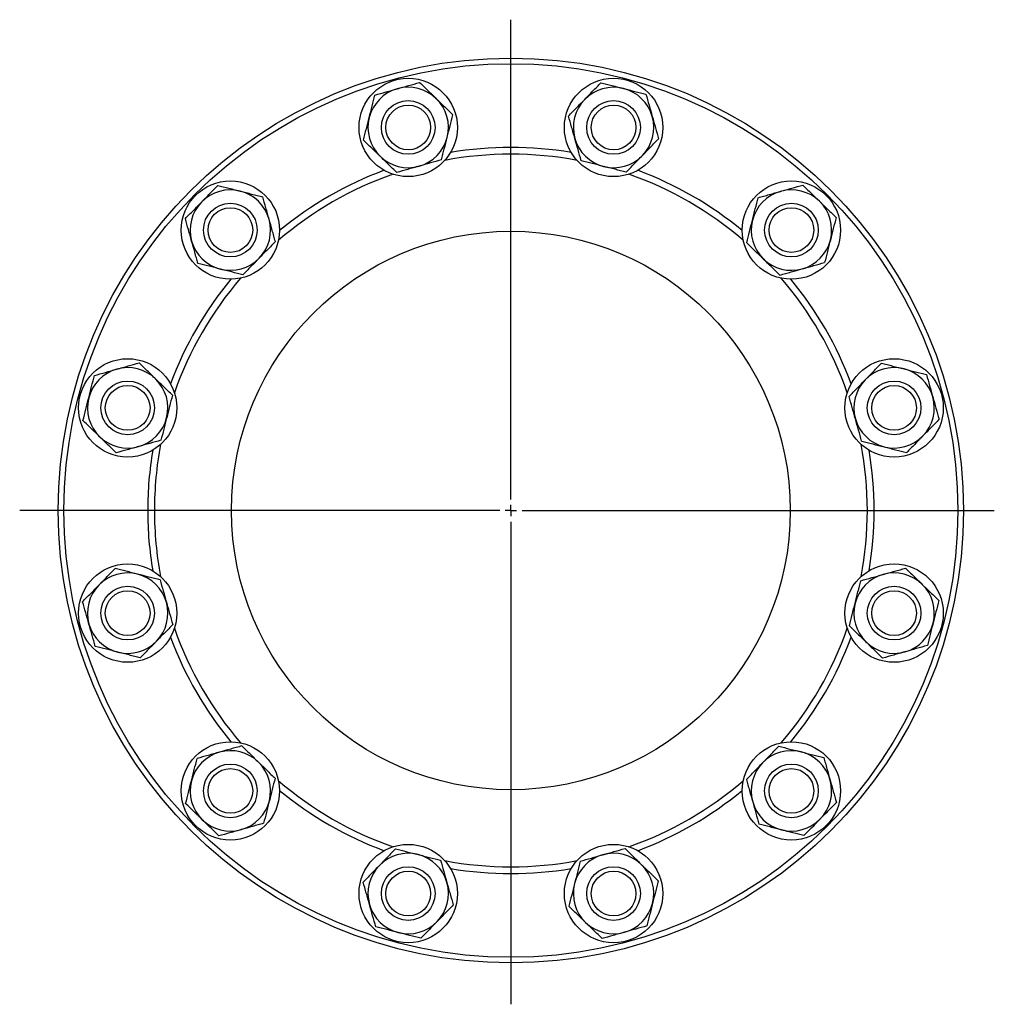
# Model space of a CAD drawing. Header units: millimetres. Extents: x 6 to 874, y 27 to 886.
# Tile 5 of 9: x 6 to 442, y 445 to 886. Entities that reach past the tile are written whole.
import ezdxf

# ---------------------------------------------------------------- set-up
doc = ezdxf.new("R2010")
doc.units = ezdxf.units.MM
doc.layers.add('FORMAT', color=7, linetype='Continuous')

# ---------------------------------------------------------------- blocks, each defined once
blk = doc.blocks.new('SW_CENTERMARKSYMBOL_0')
at = {"layer": 'FORMAT', "color": 0}
for p, q in [((0, 5), (0, 219.69)), ((-5, 0), (-219.77, 0)), ((0, 0), (-2.5, 0)), ((0, 0), (0, 2.5)), ((0, 0), (0, -2.5)), ((0, 0), (2.5, 0)), ((5, 0), (216.29, 0)), ((0, -5), (0, -221.03))]:
    blk.add_line(p, q, dxfattribs=at)

msp = doc.modelspace()

# ---------------------------------------------------------------- linework, layer by layer
at = {"color": 7, "linetype": 'Continuous', "lineweight": 25}
for centre, radius in [((225.86, 665.86), 202.5), ((225.86, 665.86), 200), ((179.92, 837.31), 22), ((271.8, 837.31), 22), ((179.92, 837.31), 12), ((179.92, 837.31), 10), ((271.8, 837.31), 12), ((271.8, 837.31), 10), ((100.35, 791.37), 22), ((351.37, 791.37), 22), ((100.35, 791.37), 12), ((351.37, 791.37), 12), ((100.35, 791.37), 10), ((351.37, 791.37), 10), ((225.86, 665.86), 125), ((54.4, 711.8), 22), ((397.31, 711.8), 22), ((54.4, 711.8), 12), ((397.31, 711.8), 12), ((54.4, 711.8), 10), ((397.31, 711.8), 10), ((54.4, 619.92), 22), ((397.31, 619.92), 22), ((54.4, 619.92), 12), ((397.31, 619.92), 12), ((54.4, 619.92), 10), ((397.31, 619.92), 10), ((100.35, 540.35), 22), ((351.37, 540.35), 22), ((100.35, 540.35), 12), ((351.37, 540.35), 12), ((100.35, 540.35), 10), ((351.37, 540.35), 10), ((179.92, 494.41), 22), ((271.8, 494.41), 22), ((179.92, 494.41), 12), ((179.92, 494.41), 10), ((271.8, 494.41), 12), ((271.8, 494.41), 10)]:
    msp.add_circle(centre, radius, dxfattribs=at)
for centre, radius, start, end in [((179.92, 837.31), 18, 45.7308, 105.7308), ((271.8, 837.31), 18, 75.7308, 135.7308), ((179.92, 837.31), 18, 105.7308, 165.7308), ((271.8, 837.31), 18, 15.7308, 75.7308), ((179.92, 837.31), 18, 345.7308, 45.7308), ((271.8, 837.31), 18, 135.7308, 195.7308), ((271.8, 837.31), 18, 315.7308, 15.7308), ((179.92, 837.31), 18, 165.7308, 225.7308), ((179.92, 837.31), 18, 285.7308, 345.7308), ((271.8, 837.31), 18, 195.7308, 255.7308), ((179.92, 837.31), 18, 225.7308, 285.7308), ((225.86, 665.86), 159.5, 79.3083, 100.6917), ((225.86, 665.86), 162.5, 80.4314, 99.5686), ((271.8, 837.31), 18, 255.7308, 315.7308), ((225.86, 665.86), 159.5, 109.3083, 130.6917), ((225.86, 665.86), 162.5, 110.4314, 129.5686), ((225.86, 665.86), 159.5, 49.3083, 70.6917), ((225.86, 665.86), 162.5, 50.4314, 69.5686), ((100.35, 791.37), 18, 75.7308, 135.7308), ((100.35, 791.37), 18, 15.7308, 75.7308), ((351.37, 791.37), 18, 105.7308, 165.7308), ((351.37, 791.37), 18, 45.7308, 105.7308), ((100.35, 791.37), 18, 135.7308, 195.7308), ((351.37, 791.37), 18, 345.7308, 45.7308), ((100.35, 791.37), 18, 315.7308, 15.7308), ((351.37, 791.37), 18, 165.7308, 225.7308), ((100.35, 791.37), 18, 195.7308, 255.7308), ((351.37, 791.37), 18, 285.7308, 345.7308), ((100.35, 791.37), 18, 255.7308, 315.7308), ((351.37, 791.37), 18, 225.7308, 285.7308), ((225.86, 665.86), 162.5, 140.4314, 159.5686), ((225.86, 665.86), 159.5, 139.3083, 160.6917), ((225.86, 665.86), 159.5, 19.3083, 40.6917), ((225.86, 665.86), 162.5, 20.4314, 39.5686), ((54.4, 711.8), 18, 105.7308, 165.7308), ((54.4, 711.8), 18, 45.7308, 105.7308), ((397.31, 711.8), 18, 75.7308, 135.7308), ((397.31, 711.8), 18, 15.7308, 75.7308), ((54.4, 711.8), 18, 345.7308, 45.7308), ((397.31, 711.8), 18, 135.7308, 195.7308), ((54.4, 711.8), 18, 165.7308, 225.7308), ((397.31, 711.8), 18, 315.7308, 15.7308), ((54.4, 711.8), 18, 285.7308, 345.7308), ((397.31, 711.8), 18, 195.7308, 255.7308), ((54.4, 711.8), 18, 225.7308, 285.7308), ((397.31, 711.8), 18, 255.7308, 315.7308), ((225.86, 665.86), 162.5, 170.4314, 180), ((225.86, 665.86), 159.5, 169.3083, 180), ((225.86, 665.86), 159.5, 349.3083, 10.6917), ((225.86, 665.86), 162.5, 350.4314, 9.5686), ((225.86, 665.86), 162.5, 180, 189.5686), ((225.86, 665.86), 159.5, 180, 190.6917), ((54.4, 619.92), 18, 75.7308, 135.7308), ((54.4, 619.92), 18, 15.7308, 75.7308), ((397.31, 619.92), 18, 105.7308, 165.7308), ((397.31, 619.92), 18, 45.7308, 105.7308), ((54.4, 619.92), 18, 135.7308, 195.7308), ((397.31, 619.92), 18, 345.7308, 45.7308), ((54.4, 619.92), 18, 315.7308, 15.7308), ((397.31, 619.92), 18, 165.7308, 225.7308), ((54.4, 619.92), 18, 195.7308, 255.7308), ((225.86, 665.86), 159.5, 199.3083, 220.6917), ((225.86, 665.86), 159.5, 319.3083, 340.6917), ((397.31, 619.92), 18, 285.7308, 345.7308), ((225.86, 665.86), 162.5, 200.4314, 219.5686), ((225.86, 665.86), 162.5, 320.4314, 339.5686), ((54.4, 619.92), 18, 255.7308, 315.7308), ((397.31, 619.92), 18, 225.7308, 285.7308), ((100.35, 540.35), 18, 105.7308, 165.7308), ((100.35, 540.35), 18, 45.7308, 105.7308), ((351.37, 540.35), 18, 75.7308, 135.7308), ((351.37, 540.35), 18, 15.7308, 75.7308), ((100.35, 540.35), 18, 345.7308, 45.7308), ((351.37, 540.35), 18, 135.7308, 195.7308), ((100.35, 540.35), 18, 165.7308, 225.7308), ((225.86, 665.86), 159.5, 229.3083, 250.6917), ((225.86, 665.86), 159.5, 289.3083, 310.6917), ((351.37, 540.35), 18, 315.7308, 15.7308), ((225.86, 665.86), 162.5, 230.4314, 249.5686), ((225.86, 665.86), 162.5, 290.4314, 309.5686), ((100.35, 540.35), 18, 285.7308, 345.7308), ((351.37, 540.35), 18, 195.7308, 255.7308), ((100.35, 540.35), 18, 225.7308, 285.7308), ((351.37, 540.35), 18, 255.7308, 315.7308), ((179.92, 494.41), 18, 75.7308, 135.7308), ((179.92, 494.41), 18, 15.7308, 75.7308), ((271.8, 494.41), 18, 105.7308, 165.7308), ((271.8, 494.41), 18, 45.7308, 105.7308), ((179.92, 494.41), 18, 135.7308, 195.7308), ((225.86, 665.86), 159.5, 259.3083, 280.6917), ((271.8, 494.41), 18, 345.7308, 45.7308), ((225.86, 665.86), 162.5, 260.4314, 279.5686), ((179.92, 494.41), 18, 315.7308, 15.7308), ((271.8, 494.41), 18, 165.7308, 225.7308), ((179.92, 494.41), 18, 195.7308, 255.7308), ((271.8, 494.41), 18, 285.7308, 345.7308), ((179.92, 494.41), 18, 255.7308, 315.7308), ((271.8, 494.41), 18, 225.7308, 285.7308)]:
    msp.add_arc(centre, radius, start, end, dxfattribs=at)
for points, knots in [([(175.04, 854.64), (175.46, 854.76), (175.89, 854.88), (176.74, 855.12), (177.16, 855.24), (178.42, 855.59), (179.26, 855.83), (181.76, 856.53), (183.41, 857), (185.04, 857.46)], [0, 0, 0, 0, 0.125, 0.125, 0.25, 0.25, 0.5, 0.5, 1, 1, 1, 1]), ([(185.04, 857.46), (186.26, 856.27), (187.48, 855.07), (189.96, 852.66), (191.21, 851.44), (192.48, 850.2)], [0, 0, 0, 0, 0.5, 0.5, 1, 1, 1, 1]), ([(258.91, 849.88), (259.52, 850.51), (260.14, 851.14), (261.37, 852.41), (261.98, 853.03), (263.8, 854.9), (264.99, 856.11), (266.16, 857.32)], [0, 0, 0, 0, 0.25, 0.25, 0.5, 0.5, 1, 1, 1, 1]), ([(266.16, 857.32), (267.81, 856.9), (269.47, 856.48), (272.82, 855.62), (274.52, 855.19), (276.23, 854.76)], [0, 0, 0, 0, 0.5, 0.5, 1, 1, 1, 1]), ([(162.47, 841.75), (162.69, 842.6), (162.91, 843.46), (163.34, 845.17), (163.56, 846.02), (164.2, 848.54), (164.62, 850.19), (165.03, 851.82)], [0, 0, 0, 0, 0.25, 0.25, 0.5, 0.5, 1, 1, 1, 1]), ([(165.03, 851.82), (166.67, 852.28), (168.32, 852.75), (171.65, 853.68), (173.33, 854.16), (175.04, 854.64)], [0, 0, 0, 0, 0.5, 0.5, 1, 1, 1, 1]), ([(276.23, 854.76), (276.66, 854.65), (277.09, 854.54), (277.95, 854.32), (278.37, 854.21), (279.65, 853.89), (280.49, 853.67), (283, 853.03), (284.66, 852.61), (286.31, 852.19)], [0, 0, 0, 0, 0.125, 0.125, 0.25, 0.25, 0.5, 0.5, 1, 1, 1, 1]), ([(286.31, 852.19), (286.77, 850.56), (287.23, 848.91), (288.17, 845.58), (288.64, 843.9), (289.12, 842.19)], [0, 0, 0, 0, 0.5, 0.5, 1, 1, 1, 1]), ([(192.48, 850.2), (192.8, 849.89), (193.11, 849.58), (193.75, 848.97), (194.06, 848.66), (195, 847.74), (195.62, 847.14), (197.48, 845.32), (198.71, 844.13), (199.92, 842.95)], [0, 0, 0, 0, 0.125, 0.125, 0.25, 0.25, 0.5, 0.5, 1, 1, 1, 1]), ([(251.65, 842.43), (252.24, 843.04), (252.84, 843.65), (254.04, 844.89), (254.65, 845.51), (256.46, 847.37), (257.68, 848.62), (258.91, 849.88)], [0, 0, 0, 0, 0.25, 0.25, 0.5, 0.5, 1, 1, 1, 1]), ([(197.36, 832.88), (197.58, 833.73), (197.8, 834.58), (198.23, 836.3), (198.45, 837.15), (199.09, 839.67), (199.51, 841.32), (199.92, 842.95)], [0, 0, 0, 0, 0.25, 0.25, 0.5, 0.5, 1, 1, 1, 1]), ([(254.47, 832.43), (254.35, 832.86), (254.23, 833.28), (253.99, 834.13), (253.87, 834.55), (253.52, 835.82), (253.28, 836.66), (252.58, 839.16), (252.11, 840.8), (251.65, 842.43)], [0, 0, 0, 0, 0.125, 0.125, 0.25, 0.25, 0.5, 0.5, 1, 1, 1, 1]), ([(289.12, 842.19), (289.24, 841.77), (289.36, 841.34), (289.6, 840.49), (289.72, 840.07), (290.08, 838.8), (290.31, 837.97), (291.02, 835.47), (291.48, 833.82), (291.94, 832.19)], [0, 0, 0, 0, 0.125, 0.125, 0.25, 0.25, 0.5, 0.5, 1, 1, 1, 1]), ([(159.91, 831.68), (160.12, 832.5), (160.33, 833.32), (160.75, 835), (160.97, 835.83), (161.61, 838.35), (162.04, 840.05), (162.47, 841.75)], [0, 0, 0, 0, 0.25, 0.25, 0.5, 0.5, 1, 1, 1, 1]), ([(167.35, 824.42), (167.04, 824.73), (166.72, 825.04), (166.09, 825.66), (165.77, 825.96), (164.83, 826.88), (164.21, 827.49), (162.35, 829.3), (161.12, 830.49), (159.91, 831.68)], [0, 0, 0, 0, 0.125, 0.125, 0.25, 0.25, 0.5, 0.5, 1, 1, 1, 1]), ([(194.8, 822.8), (195.01, 823.62), (195.22, 824.45), (195.64, 826.12), (195.86, 826.96), (196.5, 829.48), (196.93, 831.17), (197.36, 832.88)], [0, 0, 0, 0, 0.25, 0.25, 0.5, 0.5, 1, 1, 1, 1]), ([(257.29, 822.43), (256.83, 824.06), (256.36, 825.71), (255.43, 829.04), (254.95, 830.73), (254.47, 832.43)], [0, 0, 0, 0, 0.5, 0.5, 1, 1, 1, 1]), ([(284.69, 824.75), (285.3, 825.38), (285.92, 826.01), (287.15, 827.28), (287.76, 827.9), (289.58, 829.77), (290.77, 830.99), (291.94, 832.19)], [0, 0, 0, 0, 0.25, 0.25, 0.5, 0.5, 1, 1, 1, 1]), ([(174.79, 817.17), (173.58, 818.36), (172.35, 819.55), (169.87, 821.97), (168.62, 823.19), (167.35, 824.42)], [0, 0, 0, 0, 0.5, 0.5, 1, 1, 1, 1]), ([(277.43, 817.31), (278.02, 817.91), (278.62, 818.52), (279.82, 819.76), (280.43, 820.38), (282.24, 822.24), (283.46, 823.49), (284.69, 824.75)], [0, 0, 0, 0, 0.25, 0.25, 0.5, 0.5, 1, 1, 1, 1]), ([(184.8, 819.99), (184.37, 819.87), (183.95, 819.75), (183.1, 819.51), (182.67, 819.39), (181.41, 819.03), (180.57, 818.8), (178.07, 818.09), (176.43, 817.63), (174.79, 817.17)], [0, 0, 0, 0, 0.125, 0.125, 0.25, 0.25, 0.5, 0.5, 1, 1, 1, 1]), ([(194.8, 822.8), (193.16, 822.34), (191.51, 821.88), (188.18, 820.94), (186.5, 820.47), (184.8, 819.99)], [0, 0, 0, 0, 0.5, 0.5, 1, 1, 1, 1]), ([(267.36, 819.87), (266.93, 819.98), (266.5, 820.08), (265.65, 820.3), (265.22, 820.41), (263.95, 820.73), (263.11, 820.95), (260.59, 821.59), (258.93, 822.01), (257.29, 822.43)], [0, 0, 0, 0, 0.125, 0.125, 0.25, 0.25, 0.5, 0.5, 1, 1, 1, 1]), ([(277.43, 817.31), (275.78, 817.72), (274.12, 818.15), (270.77, 819), (269.08, 819.43), (267.36, 819.87)], [0, 0, 0, 0, 0.5, 0.5, 1, 1, 1, 1]), ([(87.46, 803.94), (87.76, 804.25), (88.07, 804.57), (88.69, 805.2), (89, 805.52), (89.91, 806.46), (90.52, 807.08), (92.33, 808.94), (93.53, 810.16), (94.71, 811.38)], [0, 0, 0, 0, 0.125, 0.125, 0.25, 0.25, 0.5, 0.5, 1, 1, 1, 1]), ([(94.71, 811.38), (96.36, 810.96), (98.02, 810.54), (101.37, 809.68), (103.07, 809.25), (104.78, 808.82)], [0, 0, 0, 0, 0.5, 0.5, 1, 1, 1, 1]), ([(346.49, 808.7), (347.33, 808.94), (348.18, 809.18), (349.89, 809.65), (350.73, 809.89), (353.23, 810.6), (354.87, 811.06), (356.49, 811.51)], [0, 0, 0, 0, 0.25, 0.25, 0.5, 0.5, 1, 1, 1, 1]), ([(356.49, 811.51), (357.71, 810.33), (358.93, 809.13), (361.41, 806.72), (362.66, 805.5), (363.93, 804.26)], [0, 0, 0, 0, 0.5, 0.5, 1, 1, 1, 1]), ([(104.78, 808.82), (105.21, 808.71), (105.64, 808.6), (106.49, 808.38), (106.92, 808.27), (108.19, 807.95), (109.04, 807.73), (111.55, 807.09), (113.21, 806.67), (114.85, 806.25)], [0, 0, 0, 0, 0.125, 0.125, 0.25, 0.25, 0.5, 0.5, 1, 1, 1, 1]), ([(336.48, 805.88), (337.3, 806.11), (338.12, 806.34), (339.78, 806.81), (340.61, 807.04), (343.12, 807.75), (344.8, 808.22), (346.49, 808.7)], [0, 0, 0, 0, 0.25, 0.25, 0.5, 0.5, 1, 1, 1, 1]), ([(80.2, 796.49), (81.39, 797.71), (82.58, 798.94), (85, 801.42), (86.22, 802.67), (87.46, 803.94)], [0, 0, 0, 0, 0.5, 0.5, 1, 1, 1, 1]), ([(117.67, 796.25), (117.43, 797.1), (117.19, 797.95), (116.71, 799.65), (116.48, 800.49), (115.77, 803), (115.31, 804.64), (114.85, 806.25)], [0, 0, 0, 0, 0.25, 0.25, 0.5, 0.5, 1, 1, 1, 1]), ([(333.92, 795.81), (334.03, 796.24), (334.14, 796.66), (334.36, 797.52), (334.47, 797.95), (334.79, 799.22), (335.01, 800.06), (335.65, 802.58), (336.07, 804.24), (336.48, 805.88)], [0, 0, 0, 0, 0.125, 0.125, 0.25, 0.25, 0.5, 0.5, 1, 1, 1, 1]), ([(363.93, 804.26), (364.25, 803.95), (364.57, 803.64), (365.2, 803.03), (365.51, 802.72), (366.45, 801.8), (367.08, 801.2), (368.94, 799.38), (370.16, 798.19), (371.37, 797.01)], [0, 0, 0, 0, 0.125, 0.125, 0.25, 0.25, 0.5, 0.5, 1, 1, 1, 1]), ([(83.02, 786.49), (82.78, 787.34), (82.54, 788.19), (82.06, 789.89), (81.82, 790.73), (81.12, 793.24), (80.66, 794.88), (80.2, 796.49)], [0, 0, 0, 0, 0.25, 0.25, 0.5, 0.5, 1, 1, 1, 1]), ([(120.49, 786.25), (120.26, 787.06), (120.03, 787.89), (119.56, 789.54), (119.33, 790.38), (118.62, 792.88), (118.15, 794.56), (117.67, 796.25)], [0, 0, 0, 0, 0.25, 0.25, 0.5, 0.5, 1, 1, 1, 1]), ([(331.36, 785.74), (331.78, 787.38), (332.2, 789.04), (333.06, 792.4), (333.49, 794.09), (333.92, 795.81)], [0, 0, 0, 0, 0.5, 0.5, 1, 1, 1, 1]), ([(371.37, 797.01), (370.96, 795.36), (370.53, 793.7), (369.68, 790.35), (369.25, 788.65), (368.81, 786.93)], [0, 0, 0, 0, 0.5, 0.5, 1, 1, 1, 1]), ([(85.84, 776.49), (85.61, 777.3), (85.38, 778.13), (84.91, 779.78), (84.67, 780.62), (83.97, 783.12), (83.5, 784.8), (83.02, 786.49)], [0, 0, 0, 0, 0.25, 0.25, 0.5, 0.5, 1, 1, 1, 1]), ([(120.49, 786.25), (119.3, 785.03), (118.11, 783.8), (115.69, 781.33), (114.47, 780.07), (113.23, 778.81)], [0, 0, 0, 0, 0.5, 0.5, 1, 1, 1, 1]), ([(338.8, 778.48), (338.49, 778.79), (338.17, 779.1), (337.54, 779.72), (337.22, 780.02), (336.28, 780.94), (335.66, 781.55), (333.8, 783.36), (332.58, 784.55), (331.36, 785.74)], [0, 0, 0, 0, 0.125, 0.125, 0.25, 0.25, 0.5, 0.5, 1, 1, 1, 1]), ([(368.81, 786.93), (368.7, 786.51), (368.59, 786.08), (368.38, 785.22), (368.27, 784.8), (367.95, 783.52), (367.73, 782.68), (367.09, 780.16), (366.67, 778.51), (366.25, 776.86)], [0, 0, 0, 0, 0.125, 0.125, 0.25, 0.25, 0.5, 0.5, 1, 1, 1, 1]), ([(95.91, 773.93), (95.48, 774.04), (95.05, 774.14), (94.2, 774.36), (93.77, 774.47), (92.5, 774.79), (91.65, 775.01), (89.14, 775.65), (87.48, 776.07), (85.84, 776.49)], [0, 0, 0, 0, 0.125, 0.125, 0.25, 0.25, 0.5, 0.5, 1, 1, 1, 1]), ([(113.23, 778.81), (112.93, 778.49), (112.62, 778.17), (112, 777.54), (111.69, 777.23), (110.78, 776.29), (110.17, 775.66), (108.36, 773.8), (107.16, 772.58), (105.98, 771.37)], [0, 0, 0, 0, 0.125, 0.125, 0.25, 0.25, 0.5, 0.5, 1, 1, 1, 1]), ([(346.25, 771.23), (345.03, 772.41), (343.8, 773.61), (341.32, 776.03), (340.07, 777.25), (338.8, 778.48)], [0, 0, 0, 0, 0.5, 0.5, 1, 1, 1, 1]), ([(356.25, 774.05), (357.09, 774.28), (357.94, 774.52), (359.65, 775), (360.49, 775.24), (363, 775.95), (364.63, 776.41), (366.25, 776.86)], [0, 0, 0, 0, 0.25, 0.25, 0.5, 0.5, 1, 1, 1, 1]), ([(105.98, 771.37), (104.33, 771.78), (102.67, 772.21), (99.32, 773.06), (97.62, 773.49), (95.91, 773.93)], [0, 0, 0, 0, 0.5, 0.5, 1, 1, 1, 1]), ([(346.25, 771.23), (347.06, 771.46), (347.88, 771.69), (349.54, 772.16), (350.37, 772.39), (352.88, 773.1), (354.56, 773.57), (356.25, 774.05)], [0, 0, 0, 0, 0.25, 0.25, 0.5, 0.5, 1, 1, 1, 1]), ([(49.52, 729.13), (49.95, 729.25), (50.38, 729.37), (51.22, 729.6), (51.65, 729.72), (52.91, 730.08), (53.75, 730.32), (56.25, 731.02), (57.9, 731.48), (59.53, 731.94)], [0, 0, 0, 0, 0.125, 0.125, 0.25, 0.25, 0.5, 0.5, 1, 1, 1, 1]), ([(66.97, 724.69), (66.34, 725.3), (65.71, 725.92), (64.44, 727.16), (63.81, 727.77), (61.95, 729.58), (60.73, 730.77), (59.53, 731.94)], [0, 0, 0, 0, 0.25, 0.25, 0.5, 0.5, 1, 1, 1, 1]), ([(384.42, 724.36), (384.73, 724.68), (385.04, 725), (385.65, 725.63), (385.96, 725.94), (386.88, 726.89), (387.48, 727.51), (389.3, 729.37), (390.49, 730.59), (391.67, 731.81)], [0, 0, 0, 0, 0.125, 0.125, 0.25, 0.25, 0.5, 0.5, 1, 1, 1, 1]), ([(391.67, 731.81), (392.49, 731.6), (393.32, 731.39), (394.99, 730.96), (395.83, 730.75), (398.35, 730.11), (400.04, 729.68), (401.75, 729.24)], [0, 0, 0, 0, 0.25, 0.25, 0.5, 0.5, 1, 1, 1, 1]), ([(39.52, 726.31), (41.16, 726.77), (42.81, 727.23), (46.14, 728.17), (47.82, 728.65), (49.52, 729.13)], [0, 0, 0, 0, 0.5, 0.5, 1, 1, 1, 1]), ([(401.75, 729.24), (402.6, 729.03), (403.45, 728.81), (405.17, 728.37), (406.02, 728.16), (408.54, 727.52), (410.19, 727.1), (411.82, 726.68)], [0, 0, 0, 0, 0.25, 0.25, 0.5, 0.5, 1, 1, 1, 1]), ([(36.96, 716.24), (37.07, 716.66), (37.18, 717.09), (37.4, 717.95), (37.5, 718.37), (37.83, 719.65), (38.04, 720.49), (38.68, 723.01), (39.1, 724.67), (39.52, 726.31)], [0, 0, 0, 0, 0.125, 0.125, 0.25, 0.25, 0.5, 0.5, 1, 1, 1, 1]), ([(74.41, 717.44), (73.81, 718.03), (73.19, 718.62), (71.96, 719.83), (71.34, 720.43), (69.48, 722.24), (68.23, 723.46), (66.97, 724.69)], [0, 0, 0, 0, 0.25, 0.25, 0.5, 0.5, 1, 1, 1, 1]), ([(377.17, 716.92), (378.35, 718.14), (379.55, 719.37), (381.96, 721.84), (383.18, 723.1), (384.42, 724.36)], [0, 0, 0, 0, 0.5, 0.5, 1, 1, 1, 1]), ([(411.82, 726.68), (412.28, 725.05), (412.74, 723.4), (413.68, 720.07), (414.15, 718.38), (414.63, 716.68)], [0, 0, 0, 0, 0.5, 0.5, 1, 1, 1, 1]), ([(34.4, 706.17), (34.82, 707.81), (35.24, 709.47), (36.09, 712.83), (36.52, 714.52), (36.96, 716.24)], [0, 0, 0, 0, 0.5, 0.5, 1, 1, 1, 1]), ([(74.41, 717.44), (73.99, 715.79), (73.57, 714.13), (72.72, 710.77), (72.29, 709.08), (71.85, 707.36)], [0, 0, 0, 0, 0.5, 0.5, 1, 1, 1, 1]), ([(379.98, 706.92), (379.86, 707.34), (379.74, 707.77), (379.5, 708.62), (379.38, 709.04), (379.03, 710.31), (378.79, 711.15), (378.09, 713.65), (377.62, 715.29), (377.17, 716.92)], [0, 0, 0, 0, 0.125, 0.125, 0.25, 0.25, 0.5, 0.5, 1, 1, 1, 1]), ([(414.63, 716.68), (414.75, 716.26), (414.87, 715.83), (415.11, 714.98), (415.23, 714.56), (415.59, 713.29), (415.82, 712.45), (416.53, 709.96), (416.99, 708.31), (417.45, 706.68)], [0, 0, 0, 0, 0.125, 0.125, 0.25, 0.25, 0.5, 0.5, 1, 1, 1, 1]), ([(41.84, 698.91), (41.21, 699.52), (40.58, 700.14), (39.31, 701.38), (38.68, 701.99), (36.82, 703.8), (35.6, 704.99), (34.4, 706.17)], [0, 0, 0, 0, 0.25, 0.25, 0.5, 0.5, 1, 1, 1, 1]), ([(71.85, 707.36), (71.74, 706.94), (71.63, 706.51), (71.41, 705.65), (71.31, 705.23), (70.98, 703.95), (70.77, 703.11), (70.13, 700.59), (69.71, 698.94), (69.29, 697.29)], [0, 0, 0, 0, 0.125, 0.125, 0.25, 0.25, 0.5, 0.5, 1, 1, 1, 1]), ([(382.8, 696.92), (382.34, 698.55), (381.88, 700.2), (380.94, 703.53), (380.46, 705.22), (379.98, 706.92)], [0, 0, 0, 0, 0.5, 0.5, 1, 1, 1, 1]), ([(417.45, 706.68), (416.27, 705.46), (415.07, 704.23), (412.65, 701.76), (411.43, 700.5), (410.2, 699.24)], [0, 0, 0, 0, 0.5, 0.5, 1, 1, 1, 1]), ([(49.28, 691.66), (48.68, 692.25), (48.06, 692.84), (46.83, 694.05), (46.21, 694.65), (44.35, 696.47), (43.1, 697.68), (41.84, 698.91)], [0, 0, 0, 0, 0.25, 0.25, 0.5, 0.5, 1, 1, 1, 1]), ([(69.29, 697.29), (67.65, 696.83), (66, 696.37), (62.67, 695.43), (60.99, 694.95), (59.28, 694.47)], [0, 0, 0, 0, 0.5, 0.5, 1, 1, 1, 1]), ([(382.8, 696.92), (383.62, 696.71), (384.45, 696.5), (386.12, 696.07), (386.96, 695.86), (389.48, 695.22), (391.17, 694.79), (392.87, 694.36)], [0, 0, 0, 0, 0.25, 0.25, 0.5, 0.5, 1, 1, 1, 1]), ([(410.2, 699.24), (409.89, 698.92), (409.58, 698.6), (408.96, 697.97), (408.66, 697.66), (407.74, 696.71), (407.13, 696.09), (405.32, 694.23), (404.13, 693.01), (402.94, 691.79)], [0, 0, 0, 0, 0.125, 0.125, 0.25, 0.25, 0.5, 0.5, 1, 1, 1, 1]), ([(59.28, 694.47), (58.86, 694.35), (58.43, 694.23), (57.58, 694), (57.16, 693.88), (55.9, 693.52), (55.06, 693.28), (52.56, 692.58), (50.91, 692.12), (49.28, 691.66)], [0, 0, 0, 0, 0.125, 0.125, 0.25, 0.25, 0.5, 0.5, 1, 1, 1, 1]), ([(392.87, 694.36), (393.72, 694.14), (394.58, 693.92), (396.3, 693.48), (397.14, 693.27), (399.67, 692.63), (401.31, 692.21), (402.94, 691.79)], [0, 0, 0, 0, 0.25, 0.25, 0.5, 0.5, 1, 1, 1, 1]), ([(41.52, 632.48), (41.82, 632.8), (42.13, 633.12), (42.75, 633.75), (43.06, 634.06), (43.97, 635), (44.58, 635.63), (46.39, 637.49), (47.59, 638.71), (48.77, 639.93)], [0, 0, 0, 0, 0.125, 0.125, 0.25, 0.25, 0.5, 0.5, 1, 1, 1, 1]), ([(58.84, 637.36), (57.99, 637.58), (57.13, 637.8), (55.42, 638.23), (54.57, 638.45), (52.05, 639.09), (50.4, 639.51), (48.77, 639.93)], [0, 0, 0, 0, 0.25, 0.25, 0.5, 0.5, 1, 1, 1, 1]), ([(392.43, 637.25), (392.85, 637.36), (393.28, 637.49), (394.13, 637.72), (394.55, 637.84), (395.82, 638.2), (396.65, 638.44), (399.15, 639.14), (400.8, 639.6), (402.43, 640.06)], [0, 0, 0, 0, 0.125, 0.125, 0.25, 0.25, 0.5, 0.5, 1, 1, 1, 1]), ([(402.43, 640.06), (403.04, 639.47), (403.65, 638.88), (404.88, 637.67), (405.5, 637.07), (407.37, 635.25), (408.61, 634.04), (409.87, 632.81)], [0, 0, 0, 0, 0.25, 0.25, 0.5, 0.5, 1, 1, 1, 1]), ([(68.91, 634.8), (68.09, 635.01), (67.26, 635.22), (65.59, 635.65), (64.76, 635.86), (62.24, 636.5), (60.54, 636.93), (58.84, 637.36)], [0, 0, 0, 0, 0.25, 0.25, 0.5, 0.5, 1, 1, 1, 1]), ([(68.91, 634.8), (69.37, 633.17), (69.84, 631.52), (70.78, 628.19), (71.25, 626.5), (71.73, 624.8)], [0, 0, 0, 0, 0.5, 0.5, 1, 1, 1, 1]), ([(382.43, 634.43), (384.06, 634.89), (385.71, 635.35), (389.04, 636.29), (390.72, 636.77), (392.43, 637.25)], [0, 0, 0, 0, 0.5, 0.5, 1, 1, 1, 1]), ([(34.26, 625.04), (35.45, 626.26), (36.64, 627.49), (39.06, 629.96), (40.28, 631.22), (41.52, 632.48)], [0, 0, 0, 0, 0.5, 0.5, 1, 1, 1, 1]), ([(379.86, 624.36), (379.97, 624.78), (380.08, 625.21), (380.3, 626.07), (380.41, 626.49), (380.73, 627.77), (380.95, 628.61), (381.59, 631.13), (382.01, 632.78), (382.43, 634.43)], [0, 0, 0, 0, 0.125, 0.125, 0.25, 0.25, 0.5, 0.5, 1, 1, 1, 1]), ([(409.87, 632.81), (410.5, 632.19), (411.14, 631.58), (412.4, 630.34), (413.03, 629.73), (414.89, 627.92), (416.11, 626.73), (417.31, 625.55)], [0, 0, 0, 0, 0.25, 0.25, 0.5, 0.5, 1, 1, 1, 1]), ([(37.08, 615.04), (36.96, 615.46), (36.84, 615.89), (36.6, 616.74), (36.48, 617.16), (36.12, 618.43), (35.89, 619.27), (35.18, 621.76), (34.72, 623.41), (34.26, 625.04)], [0, 0, 0, 0, 0.125, 0.125, 0.25, 0.25, 0.5, 0.5, 1, 1, 1, 1]), ([(71.73, 624.8), (71.85, 624.38), (71.97, 623.95), (72.21, 623.1), (72.33, 622.68), (72.69, 621.41), (72.92, 620.57), (73.62, 618.07), (74.09, 616.43), (74.55, 614.8)], [0, 0, 0, 0, 0.125, 0.125, 0.25, 0.25, 0.5, 0.5, 1, 1, 1, 1]), ([(377.3, 614.28), (377.72, 615.93), (378.14, 617.59), (379, 620.95), (379.43, 622.64), (379.86, 624.36)], [0, 0, 0, 0, 0.5, 0.5, 1, 1, 1, 1]), ([(417.31, 625.55), (416.9, 623.91), (416.47, 622.25), (415.62, 618.89), (415.19, 617.2), (414.75, 615.48)], [0, 0, 0, 0, 0.5, 0.5, 1, 1, 1, 1]), ([(39.9, 605.04), (39.44, 606.67), (38.97, 608.32), (38.03, 611.65), (37.56, 613.34), (37.08, 615.04)], [0, 0, 0, 0, 0.5, 0.5, 1, 1, 1, 1]), ([(74.55, 614.8), (73.36, 613.58), (72.17, 612.35), (69.75, 609.87), (68.53, 608.62), (67.29, 607.35)], [0, 0, 0, 0, 0.5, 0.5, 1, 1, 1, 1]), ([(377.3, 614.28), (377.91, 613.69), (378.52, 613.1), (379.75, 611.89), (380.37, 611.29), (382.24, 609.47), (383.49, 608.26), (384.74, 607.03)], [0, 0, 0, 0, 0.25, 0.25, 0.5, 0.5, 1, 1, 1, 1]), ([(414.75, 615.48), (414.64, 615.06), (414.54, 614.63), (414.32, 613.77), (414.21, 613.34), (413.89, 612.07), (413.67, 611.23), (413.03, 608.71), (412.61, 607.05), (412.19, 605.41)], [0, 0, 0, 0, 0.125, 0.125, 0.25, 0.25, 0.5, 0.5, 1, 1, 1, 1]), ([(49.97, 602.47), (49.12, 602.69), (48.26, 602.91), (46.55, 603.35), (45.7, 603.56), (43.18, 604.2), (41.53, 604.62), (39.9, 605.04)], [0, 0, 0, 0, 0.25, 0.25, 0.5, 0.5, 1, 1, 1, 1]), ([(67.29, 607.35), (66.99, 607.04), (66.68, 606.72), (66.06, 606.09), (65.75, 605.78), (64.84, 604.83), (64.23, 604.21), (62.42, 602.35), (61.22, 601.13), (60.04, 599.91)], [0, 0, 0, 0, 0.125, 0.125, 0.25, 0.25, 0.5, 0.5, 1, 1, 1, 1]), ([(384.74, 607.03), (385.37, 606.42), (386.01, 605.8), (387.27, 604.56), (387.9, 603.95), (389.76, 602.14), (390.98, 600.95), (392.19, 599.78)], [0, 0, 0, 0, 0.25, 0.25, 0.5, 0.5, 1, 1, 1, 1]), ([(412.19, 605.41), (410.56, 604.95), (408.91, 604.49), (405.58, 603.55), (403.89, 603.07), (402.19, 602.59)], [0, 0, 0, 0, 0.5, 0.5, 1, 1, 1, 1]), ([(60.04, 599.91), (59.22, 600.12), (58.39, 600.33), (56.72, 600.76), (55.88, 600.97), (53.36, 601.61), (51.67, 602.04), (49.97, 602.47)], [0, 0, 0, 0, 0.25, 0.25, 0.5, 0.5, 1, 1, 1, 1]), ([(402.19, 602.59), (401.76, 602.47), (401.34, 602.35), (400.49, 602.11), (400.07, 602), (398.8, 601.64), (397.96, 601.4), (395.46, 600.7), (393.82, 600.24), (392.19, 599.78)], [0, 0, 0, 0, 0.125, 0.125, 0.25, 0.25, 0.5, 0.5, 1, 1, 1, 1]), ([(105.47, 560.49), (104.65, 560.26), (103.83, 560.03), (102.17, 559.56), (101.34, 559.33), (98.84, 558.62), (97.16, 558.15), (95.47, 557.67)], [0, 0, 0, 0, 0.25, 0.25, 0.5, 0.5, 1, 1, 1, 1]), ([(105.47, 560.49), (106.69, 559.31), (107.91, 558.11), (110.39, 555.69), (111.64, 554.47), (112.91, 553.24)], [0, 0, 0, 0, 0.5, 0.5, 1, 1, 1, 1]), ([(338.48, 552.91), (338.79, 553.23), (339.1, 553.55), (339.71, 554.18), (340.02, 554.49), (340.94, 555.43), (341.54, 556.06), (343.36, 557.92), (344.55, 559.14), (345.73, 560.35)], [0, 0, 0, 0, 0.125, 0.125, 0.25, 0.25, 0.5, 0.5, 1, 1, 1, 1]), ([(345.73, 560.35), (347.38, 559.94), (349.04, 559.51), (352.39, 558.66), (354.09, 558.23), (355.8, 557.79)], [0, 0, 0, 0, 0.5, 0.5, 1, 1, 1, 1]), ([(95.47, 557.67), (94.62, 557.44), (93.77, 557.2), (92.07, 556.72), (91.22, 556.48), (88.72, 555.77), (87.08, 555.31), (85.46, 554.86)], [0, 0, 0, 0, 0.25, 0.25, 0.5, 0.5, 1, 1, 1, 1]), ([(355.8, 557.79), (356.23, 557.68), (356.66, 557.58), (357.52, 557.36), (357.94, 557.25), (359.22, 556.93), (360.06, 556.71), (362.58, 556.07), (364.23, 555.65), (365.88, 555.23)], [0, 0, 0, 0, 0.125, 0.125, 0.25, 0.25, 0.5, 0.5, 1, 1, 1, 1]), ([(82.9, 544.79), (83.01, 545.21), (83.12, 545.64), (83.34, 546.5), (83.44, 546.92), (83.77, 548.2), (83.98, 549.04), (84.62, 551.56), (85.04, 553.21), (85.46, 554.86)], [0, 0, 0, 0, 0.125, 0.125, 0.25, 0.25, 0.5, 0.5, 1, 1, 1, 1]), ([(112.91, 553.24), (113.23, 552.93), (113.54, 552.62), (114.17, 552), (114.49, 551.7), (115.43, 550.78), (116.05, 550.17), (117.91, 548.36), (119.14, 547.17), (120.35, 545.98)], [0, 0, 0, 0, 0.125, 0.125, 0.25, 0.25, 0.5, 0.5, 1, 1, 1, 1]), ([(331.22, 545.47), (332.41, 546.69), (333.61, 547.91), (336.02, 550.39), (337.24, 551.65), (338.48, 552.91)], [0, 0, 0, 0, 0.5, 0.5, 1, 1, 1, 1]), ([(365.88, 555.23), (366.11, 554.42), (366.34, 553.59), (366.8, 551.94), (367.04, 551.1), (367.74, 548.6), (368.22, 546.92), (368.69, 545.23)], [0, 0, 0, 0, 0.25, 0.25, 0.5, 0.5, 1, 1, 1, 1]), ([(80.34, 534.71), (80.76, 536.36), (81.18, 538.02), (82.03, 541.37), (82.46, 543.07), (82.9, 544.79)], [0, 0, 0, 0, 0.5, 0.5, 1, 1, 1, 1]), ([(120.35, 545.98), (119.93, 544.34), (119.51, 542.68), (118.66, 539.32), (118.23, 537.63), (117.79, 535.91)], [0, 0, 0, 0, 0.5, 0.5, 1, 1, 1, 1]), ([(331.22, 545.47), (331.45, 544.66), (331.69, 543.83), (332.15, 542.17), (332.39, 541.34), (333.09, 538.84), (333.57, 537.16), (334.04, 535.47)], [0, 0, 0, 0, 0.25, 0.25, 0.5, 0.5, 1, 1, 1, 1]), ([(368.69, 545.23), (368.93, 544.38), (369.17, 543.53), (369.65, 541.83), (369.89, 540.99), (370.59, 538.48), (371.06, 536.84), (371.51, 535.23)], [0, 0, 0, 0, 0.25, 0.25, 0.5, 0.5, 1, 1, 1, 1]), ([(87.78, 527.46), (87.46, 527.77), (87.15, 528.08), (86.52, 528.69), (86.2, 529), (85.26, 529.92), (84.64, 530.52), (82.78, 532.34), (81.55, 533.53), (80.34, 534.71)], [0, 0, 0, 0, 0.125, 0.125, 0.25, 0.25, 0.5, 0.5, 1, 1, 1, 1]), ([(117.79, 535.91), (117.68, 535.48), (117.57, 535.05), (117.35, 534.2), (117.25, 533.77), (116.92, 532.5), (116.71, 531.66), (116.07, 529.14), (115.65, 527.48), (115.23, 525.84)], [0, 0, 0, 0, 0.125, 0.125, 0.25, 0.25, 0.5, 0.5, 1, 1, 1, 1]), ([(334.04, 535.47), (334.28, 534.62), (334.52, 533.77), (335, 532.07), (335.24, 531.23), (335.94, 528.72), (336.4, 527.08), (336.86, 525.47)], [0, 0, 0, 0, 0.25, 0.25, 0.5, 0.5, 1, 1, 1, 1]), ([(371.51, 535.23), (370.32, 534.01), (369.13, 532.78), (366.71, 530.3), (365.49, 529.05), (364.26, 527.78)], [0, 0, 0, 0, 0.5, 0.5, 1, 1, 1, 1]), ([(95.22, 520.21), (94, 521.39), (92.78, 522.59), (90.3, 525), (89.05, 526.22), (87.78, 527.46)], [0, 0, 0, 0, 0.5, 0.5, 1, 1, 1, 1]), ([(115.23, 525.84), (114.41, 525.61), (113.59, 525.38), (111.93, 524.91), (111.1, 524.68), (108.6, 523.97), (106.92, 523.5), (105.23, 523.02)], [0, 0, 0, 0, 0.25, 0.25, 0.5, 0.5, 1, 1, 1, 1]), ([(346.93, 522.9), (346.5, 523.01), (346.07, 523.12), (345.22, 523.34), (344.79, 523.45), (343.52, 523.77), (342.68, 523.99), (340.16, 524.63), (338.5, 525.05), (336.86, 525.47)], [0, 0, 0, 0, 0.125, 0.125, 0.25, 0.25, 0.5, 0.5, 1, 1, 1, 1]), ([(364.26, 527.78), (363.95, 527.47), (363.64, 527.15), (363.02, 526.52), (362.72, 526.2), (361.8, 525.26), (361.19, 524.64), (359.38, 522.78), (358.19, 521.56), (357, 520.34)], [0, 0, 0, 0, 0.125, 0.125, 0.25, 0.25, 0.5, 0.5, 1, 1, 1, 1]), ([(105.23, 523.02), (104.38, 522.78), (103.53, 522.54), (101.83, 522.06), (100.98, 521.83), (98.48, 521.12), (96.84, 520.66), (95.22, 520.21)], [0, 0, 0, 0, 0.25, 0.25, 0.5, 0.5, 1, 1, 1, 1]), ([(357, 520.34), (355.36, 520.76), (353.7, 521.18), (350.34, 522.04), (348.65, 522.47), (346.93, 522.9)], [0, 0, 0, 0, 0.5, 0.5, 1, 1, 1, 1]), ([(174.28, 514.41), (173.69, 513.81), (173.09, 513.2), (171.89, 511.96), (171.29, 511.34), (169.47, 509.48), (168.25, 508.23), (167.03, 506.97)], [0, 0, 0, 0, 0.25, 0.25, 0.5, 0.5, 1, 1, 1, 1]), ([(174.28, 514.41), (175.93, 514), (177.59, 513.57), (180.94, 512.72), (182.64, 512.29), (184.35, 511.85)], [0, 0, 0, 0, 0.5, 0.5, 1, 1, 1, 1]), ([(184.35, 511.85), (184.78, 511.74), (185.21, 511.63), (186.06, 511.42), (186.49, 511.31), (187.76, 510.99), (188.61, 510.77), (191.12, 510.13), (192.78, 509.71), (194.42, 509.29)], [0, 0, 0, 0, 0.125, 0.125, 0.25, 0.25, 0.5, 0.5, 1, 1, 1, 1]), ([(256.91, 508.92), (258.55, 509.38), (260.2, 509.84), (263.53, 510.78), (265.21, 511.25), (266.92, 511.73)], [0, 0, 0, 0, 0.5, 0.5, 1, 1, 1, 1]), ([(266.92, 511.73), (267.34, 511.85), (267.77, 511.97), (268.62, 512.21), (269.04, 512.33), (270.31, 512.69), (271.14, 512.92), (273.64, 513.63), (275.29, 514.09), (276.92, 514.55)], [0, 0, 0, 0, 0.125, 0.125, 0.25, 0.25, 0.5, 0.5, 1, 1, 1, 1]), ([(276.92, 514.55), (278.14, 513.36), (279.36, 512.17), (281.84, 509.75), (283.09, 508.53), (284.36, 507.3)], [0, 0, 0, 0, 0.5, 0.5, 1, 1, 1, 1]), ([(167.03, 506.97), (166.41, 506.34), (165.8, 505.71), (164.56, 504.44), (163.95, 503.82), (162.13, 501.95), (160.95, 500.73), (159.77, 499.53)], [0, 0, 0, 0, 0.25, 0.25, 0.5, 0.5, 1, 1, 1, 1]), ([(194.42, 509.29), (194.89, 507.65), (195.35, 506.01), (196.29, 502.68), (196.76, 500.99), (197.24, 499.29)], [0, 0, 0, 0, 0.5, 0.5, 1, 1, 1, 1]), ([(256.91, 508.92), (256.71, 508.1), (256.49, 507.27), (256.07, 505.6), (255.86, 504.76), (255.22, 502.24), (254.79, 500.55), (254.35, 498.84)], [0, 0, 0, 0, 0.25, 0.25, 0.5, 0.5, 1, 1, 1, 1]), ([(284.36, 507.3), (284.68, 506.99), (284.99, 506.68), (285.63, 506.06), (285.94, 505.76), (286.88, 504.84), (287.51, 504.23), (289.36, 502.42), (290.59, 501.23), (291.8, 500.04)], [0, 0, 0, 0, 0.125, 0.125, 0.25, 0.25, 0.5, 0.5, 1, 1, 1, 1]), ([(162.59, 489.53), (162.47, 489.95), (162.35, 490.38), (162.11, 491.23), (161.99, 491.65), (161.64, 492.92), (161.4, 493.75), (160.7, 496.25), (160.23, 497.9), (159.77, 499.53)], [0, 0, 0, 0, 0.125, 0.125, 0.25, 0.25, 0.5, 0.5, 1, 1, 1, 1]), ([(197.24, 499.29), (197.36, 498.86), (197.48, 498.44), (197.72, 497.59), (197.84, 497.16), (198.2, 495.9), (198.43, 495.06), (199.14, 492.56), (199.6, 490.92), (200.06, 489.29)], [0, 0, 0, 0, 0.125, 0.125, 0.25, 0.25, 0.5, 0.5, 1, 1, 1, 1]), ([(254.35, 498.84), (254.14, 497.99), (253.92, 497.14), (253.48, 495.42), (253.27, 494.57), (252.62, 492.05), (252.21, 490.4), (251.79, 488.77)], [0, 0, 0, 0, 0.25, 0.25, 0.5, 0.5, 1, 1, 1, 1]), ([(291.8, 500.04), (291.59, 499.22), (291.38, 498.39), (290.96, 496.72), (290.75, 495.89), (290.1, 493.37), (289.67, 491.67), (289.24, 489.97)], [0, 0, 0, 0, 0.25, 0.25, 0.5, 0.5, 1, 1, 1, 1]), ([(165.41, 479.52), (164.95, 481.16), (164.48, 482.81), (163.54, 486.14), (163.07, 487.82), (162.59, 489.53)], [0, 0, 0, 0, 0.5, 0.5, 1, 1, 1, 1]), ([(200.06, 489.29), (199.47, 488.68), (198.87, 488.07), (197.67, 486.83), (197.07, 486.21), (195.25, 484.35), (194.03, 483.1), (192.81, 481.84)], [0, 0, 0, 0, 0.25, 0.25, 0.5, 0.5, 1, 1, 1, 1]), ([(289.24, 489.97), (289.03, 489.12), (288.81, 488.26), (288.37, 486.55), (288.16, 485.7), (287.51, 483.18), (287.09, 481.53), (286.68, 479.9)], [0, 0, 0, 0, 0.25, 0.25, 0.5, 0.5, 1, 1, 1, 1]), ([(259.23, 481.52), (258.92, 481.83), (258.6, 482.14), (257.97, 482.75), (257.65, 483.06), (256.71, 483.98), (256.09, 484.58), (254.23, 486.4), (253.01, 487.59), (251.79, 488.77)], [0, 0, 0, 0, 0.125, 0.125, 0.25, 0.25, 0.5, 0.5, 1, 1, 1, 1]), ([(192.81, 481.84), (192.19, 481.21), (191.58, 480.58), (190.34, 479.31), (189.73, 478.69), (187.91, 476.82), (186.72, 475.61), (185.55, 474.4)], [0, 0, 0, 0, 0.25, 0.25, 0.5, 0.5, 1, 1, 1, 1]), ([(266.67, 474.26), (265.46, 475.45), (264.23, 476.65), (261.75, 479.06), (260.5, 480.28), (259.23, 481.52)], [0, 0, 0, 0, 0.5, 0.5, 1, 1, 1, 1]), ([(175.48, 476.96), (175.05, 477.07), (174.62, 477.18), (173.77, 477.4), (173.34, 477.51), (172.07, 477.83), (171.22, 478.05), (168.71, 478.69), (167.05, 479.11), (165.41, 479.52)], [0, 0, 0, 0, 0.125, 0.125, 0.25, 0.25, 0.5, 0.5, 1, 1, 1, 1]), ([(185.55, 474.4), (183.9, 474.82), (182.24, 475.24), (178.89, 476.1), (177.2, 476.53), (175.48, 476.96)], [0, 0, 0, 0, 0.5, 0.5, 1, 1, 1, 1]), ([(276.68, 477.08), (276.25, 476.96), (275.83, 476.84), (274.98, 476.6), (274.55, 476.48), (273.29, 476.13), (272.45, 475.89), (269.95, 475.19), (268.31, 474.72), (266.67, 474.26)], [0, 0, 0, 0, 0.125, 0.125, 0.25, 0.25, 0.5, 0.5, 1, 1, 1, 1]), ([(286.68, 479.9), (285.04, 479.44), (283.4, 478.97), (280.06, 478.04), (278.38, 477.56), (276.68, 477.08)], [0, 0, 0, 0, 0.5, 0.5, 1, 1, 1, 1])]:
    msp.add_open_spline(points, degree=3, knots=knots, dxfattribs=at)

# ---------------------------------------------------------------- block references
at = {"layer": 'FORMAT'}
msp.add_blockref('SW_CENTERMARKSYMBOL_0', (225.86, 665.86), dxfattribs=at)

doc.saveas('drawing.dxf')
